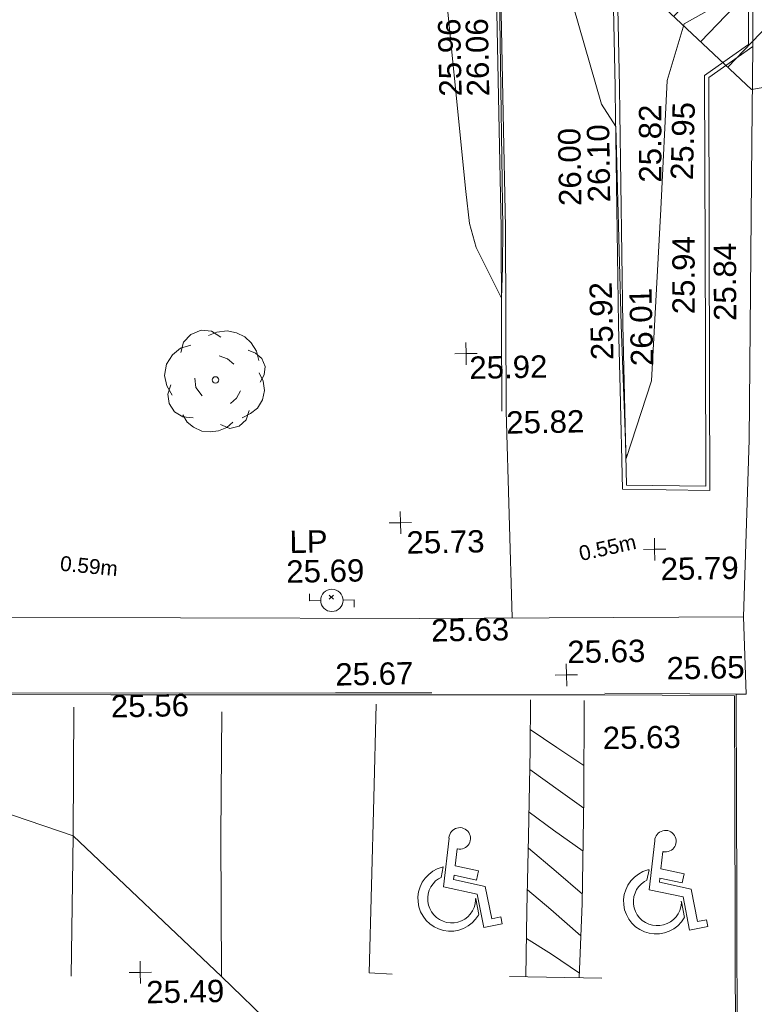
# Model space of a CAD drawing. Header units: millimetres. Extents: x -287732 to 520720, y -88450 to 287754.
# Tile 177 of 256: x -153004 to -140667, y 191141 to 207677. Entities that reach past the tile are written whole.
import ezdxf

# ---------------------------------------------------------------- set-up
doc = ezdxf.new("R2010")
doc.units = ezdxf.units.MM
doc.linetypes.add('IMPORT-UG_ELEC_QLB2 _2_', pattern=[2500, 1500, -300.0000000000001, 0, -50, 150, -300.0000000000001, 0, -200])
doc.linetypes.add('IMPORT-UG_ELEC_STREET LIGHTING_QLB2 _2_', pattern=[2700, 1500, -300.0000000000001, 0, -250, 150, -300.0000000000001, 0, -200])
for name, color, linetype, lineweight, true_color in [('00_TOPO_FOOTPATH', 7, 'Continuous', 9, 0xa50000), ('00_TOPO_FURN_LAMP_POST', 7, 'Continuous', 9, 0x666666), ('00_TOPO_KERB_BOTTOM', 1, 'Continuous', 9, 0xff0000), ('00_TOPO_KERB_TOP', 7, 'Continuous', 9, 0xa500a5), ('00_TOPO_LEVEL_SPOT', 7, 'Continuous', 9, 0x666666), ('00_TOPO_ROAD_MARKING_WHITE_CONTINUOUS', 7, 'Continuous', 9, 0x999999), ('00_TOPO_TREE', 7, 'Continuous', 9, 0x666666), ('00_UAV_FOOTPATH', 7, 'Continuous', 9, 0xa50000), ('00_UAV_KERB_BOTTOM', 1, 'Continuous', 9, 0xff0000), ('00_UAV_KERB_TOP', 7, 'Continuous', 9, 0xa500a5), ('00_UAV_LEVEL_SPOT', 7, 'Continuous', 9, 0x666666), ('01_DTM_CONTOUR_MNR', 7, 'Continuous', 9, 0xa5a552), ('12333-PUM-2D-U-0001-C01 - Rev2_REVIT IMPORT_dwg', 7, 'Continuous', 9, 0x767676), ('PUM-ELECTRIC-QLB2', 1, 'IMPORT-UG_ELEC_QLB2 _2_', 9, 0xff0000), ('PUM-UNABLE TO SURVEY', 190, 'Continuous', 9, 0x7f00ff)]:
    doc.layers.add(name, color=color, linetype=linetype, lineweight=lineweight, true_color=true_color)
for name, color, linetype, lineweight in [('00_TOPO_HANDICAP', 7, 'Continuous', 9), ('00_TOPO_SURFACE', 7, 'Continuous', 9), ('00_UAV_SURFACE', 7, 'Continuous', 9), ('GEN-TEXT', 7, 'Continuous', 9)]:
    doc.layers.add(name, color=color, linetype=linetype, lineweight=lineweight)
doc.styles.add('Arial_1', font='arial.ttf', dxfattribs={"height": 250})
doc.styles.add('Swis721 Lt BT_2', font='swissl.ttf', dxfattribs={"height": 375})

# ---------------------------------------------------------------- blocks, each defined once
blk = doc.blocks.new('12333-PUM-2D-U-0001-C01 - Rev2_REVIT IMPORT_dwg_MSL_Lamp_Post_SYM-2077199-Site Location Plan Proposed')
at = {"layer": '00_TOPO_FURN_LAMP_POST', "color": 254, "true_color": 0xcccccc, "flags": 128}
for points in [[(-500.1060478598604, 0), (-1000.212095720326, 0), (-1000.212095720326, 316.7338303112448)], [(500.1060478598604, 0), (1000.21209571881, 0), (1000.21209571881, -316.7338303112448)]]:
    blk.add_lwpolyline(points, dxfattribs=at)
at = {"layer": '00_TOPO_FURN_LAMP_POST', "color": 254, "true_color": 0xcccccc}
blk.add_circle((0, 0), 500.1060478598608, dxfattribs=at)
blk = doc.blocks.new('12333-PUM-2D-U-0001-C01 - Rev2_REVIT IMPORT_dwg_MM-2077200-Site Location Plan Proposed')
at = {"layer": '00_TOPO_LEVEL_SPOT', "color": 254, "true_color": 0xcccccc, "flags": 128}
for points in [[(500.0000000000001, 0), (0, 0), (0, 500.0000000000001)], [(0, -500.0000000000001), (0, 0), (-500.0000000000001, 0)]]:
    blk.add_lwpolyline(points, dxfattribs=at)
blk = doc.blocks.new('12333-PUM-2D-U-0001-C01 - Rev2_REVIT IMPORT_dwg_CONIFEROUS_TREE_1-2077203-Site Location Plan Proposed')
at = {"layer": '00_TOPO_TREE', "color": 254, "true_color": 0xcccccc, "flags": 128}
for points in [[(-1889.403682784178, 1545.875740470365), (-1717.639711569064, 2118.422311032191), (-1316.857112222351, 2519.204910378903), (-744.3105416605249, 2748.223538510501), (-171.763971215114, 2690.968881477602), (343.5279423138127, 2347.440939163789)], [(-343.5279423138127, 2461.950253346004), (114.5093140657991, 2633.714224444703), (687.0558846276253, 2690.968881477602), (1202.347798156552, 2576.459567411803), (1660.385054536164, 2347.440939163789), (2003.912996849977, 2003.912996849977), (2290.18628213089, 1545.875740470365), (2404.695596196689, 1030.583826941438)], [(-2404.695596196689, -801.5651986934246), (-2690.968881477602, -286.2732852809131), (-2805.478195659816, 286.2732852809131), (-2690.968881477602, 916.0745128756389), (-2347.440939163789, 1431.36642628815), (-1889.403682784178, 1774.894368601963), (-1316.857112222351, 1946.658339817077)], [(229.0186282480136, 1316.857112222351), (687.0558846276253, 1145.093141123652), (1030.583826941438, 858.8198558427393)], [(1832.149025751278, 1603.130397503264), (2232.93162509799, 1431.36642628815), (2576.459567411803, 1145.093141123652), (2748.223538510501, 687.0558846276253), (2690.968881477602, 229.0186282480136), (2461.950253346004, -171.763971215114)], [(-744.3105416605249, -858.8198558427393), (-1087.838483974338, -400.7825993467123), (-1145.093141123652, 114.5093140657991)], [(2404.695596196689, 343.5279423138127), (2633.714224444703, -114.5093140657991), (2690.968881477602, -629.8012275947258), (2576.459567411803, -1145.093141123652), (2290.18628213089, -1603.130397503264), (1889.403682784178, -1889.403682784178), (1431.36642628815, -2118.422311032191)], [(-1259.602455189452, -2061.167653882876), (-1832.149025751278, -2003.912996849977), (-2290.18628213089, -1717.639711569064), (-2576.459567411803, -1259.602455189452), (-2633.714224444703, -744.3105416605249), (-2461.950253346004, -229.0186282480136)], [(1374.111769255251, -629.8012275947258), (1145.093141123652, -1030.583826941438), (801.5651986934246, -1316.857112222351)], [(916.0745128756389, -2347.440939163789), (572.5465705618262, -2633.714224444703), (114.5093140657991, -2805.478195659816), (-343.5279423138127, -2862.732852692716), (-801.5651986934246, -2805.478195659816), (-1259.602455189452, -2576.459567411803), (-1603.130397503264, -2290.18628213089), (-1832.149025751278, -1889.403682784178)], [(1832.149025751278, -1717.639711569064), (1660.385054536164, -2232.93162509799), (1259.602455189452, -2576.459567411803), (744.3105416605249, -2690.968881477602), (229.0186282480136, -2461.950253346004)]]:
    blk.add_lwpolyline(points, dxfattribs=at)
at = {"layer": '00_TOPO_TREE', "color": 254, "true_color": 0xcccccc}
blk.add_circle((0, 0), 176.6246020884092, dxfattribs=at)
blk = doc.blocks.new('12333-PUM-2D-U-0001-C01 - Rev2_REVIT IMPORT_dwg_NN_DISABLED_1-2077213-Site Location Plan Proposed')
at = {"layer": '00_TOPO_HANDICAP', "color": 253, "true_color": 0xaaaaaa, "flags": 128}
for points in [[(792.900669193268, 2280.610141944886), (791.7071703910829, 2292.07751121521), (793.8081731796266, 2332.120596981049), (801.0244637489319, 2372.831781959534), (815.4072651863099, 2410.199520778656), (834.6163260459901, 2445.752122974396), (859.749849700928, 2478.102067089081), (889.2795283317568, 2504.909103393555), (923.3511180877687, 2527.414707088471), (959.3303727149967, 2544.664522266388), (998.4665040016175, 2556.514413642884), (1039.2262383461, 2560.624703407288), (1079.412596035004, 2559.765463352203), (1118.738746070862, 2551.450682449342), (1157.491520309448, 2538.16637172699), (1192.898365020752, 2517.715835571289), (1224.006547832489, 2492.725584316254), (1252.055346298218, 2463.052631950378), (1274.706992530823, 2430.225001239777), (1291.813247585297, 2393.001502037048), (1302.421377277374, 2354.008642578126), (1307.916702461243, 2314.347399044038), (1305.669944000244, 2273.062837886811), (1298.599409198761, 2233.593128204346), (1284.216607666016, 2196.225389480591), (1265.0078332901, 2160.675271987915), (1239.874310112, 2128.325325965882), (1210.342148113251, 2101.518576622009), (1176.273041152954, 2079.012685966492), (1140.291016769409, 2061.760674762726), (1101.157368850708, 2049.910496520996), (1060.397634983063, 2045.80020685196), (1020.211563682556, 2046.661929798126), (1012.880205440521, 2047.507810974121), (1006.596107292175, 1634.045719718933), (1571.880964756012, 1568.824091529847), (1546.079030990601, 1345.195162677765), (1001.914062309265, 1407.980013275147), (1000.24232711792, 1306.200863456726), (1771.761510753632, 1217.184261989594), (1999.075649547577, 459.5242324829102), (2211.618631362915, 523.1246404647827), (2262.459996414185, 363.6714551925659), (1833.36162776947, 234.4119656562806), (1599.502904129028, 1011.711552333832), (773.3163873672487, 1107.035580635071), (793.1872142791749, 2283.093666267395)], [(1682.266412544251, 528.8078632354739), (1572.075039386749, 894.0196480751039), (1567.742828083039, 905.9329998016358), (1573.604313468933, 863.6290800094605), (1570.739078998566, 773.317301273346), (1552.962766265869, 684.7259380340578), (1521.665662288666, 598.9553887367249), (1477.418087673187, 520.9705080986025), (1422.563350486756, 449.2476672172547), (1356.286735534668, 387.6532275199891), (1281.217809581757, 337.1446035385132), (1198.744377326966, 298.8224844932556), (1111.633737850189, 274.8816493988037), (1022.228912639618, 263.7959882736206), (931.9171335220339, 266.6612226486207), (843.3257698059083, 284.4375349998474), (758.7969836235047, 315.5913665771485), (679.4270675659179, 358.7404522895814), (607.8450151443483, 414.837237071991), (546.2530592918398, 481.1135657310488), (495.7444362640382, 556.1824921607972), (458.6640780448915, 638.5126520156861), (433.3382083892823, 724.5248012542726), (422.3930502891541, 815.1691925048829), (425.2607680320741, 905.4806843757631), (443.0345973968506, 994.0723344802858), (474.1911988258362, 1078.603317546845), (518.5820462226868, 1157.829962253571), (573.4367834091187, 1229.552803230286), (639.5701260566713, 1289.905480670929), (694.1389988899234, 1326.411494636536), (723.668022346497, 1582.343622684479), (693.8022819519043, 1574.457298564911), (583.3735445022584, 1522.995261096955), (481.0201821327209, 1454.233631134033), (392.0010418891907, 1370.084751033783), (315.4994992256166, 1274.420238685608), (256.4850852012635, 1166.666716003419), (214.2946676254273, 1051.938898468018), (190.3077412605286, 931.3308815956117), (186.3425008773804, 809.673605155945), (201.1544143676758, 687.1081438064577), (234.2233352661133, 569.9884924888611), (286.78634557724, 458.1744332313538), (354.4472895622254, 357.2088755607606), (438.452609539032, 266.9454902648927), (534.2603947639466, 191.6857097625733), (641.8709315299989, 131.4320169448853), (756.7417348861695, 90.4808767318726), (877.3497522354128, 66.49395036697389), (999.0070287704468, 62.52871046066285), (1121.429504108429, 76.10134553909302), (1238.692141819, 110.4095443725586), (1350.362928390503, 161.7307938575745), (1451.472045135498, 230.6359834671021), (1541.591871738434, 313.3970569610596), (1616.994925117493, 410.446604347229), (1677.107828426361, 516.815092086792), (1681.168209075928, 530.1953811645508)]]:
    blk.add_lwpolyline(points, close=True, dxfattribs=at)
blk = doc.blocks.new('12333-PUM-2D-U-0001-C01 - Rev2_REVIT IMPORT_dwg_UAV-2077255-Site Location Plan Proposed')
at = {"layer": '00_UAV_LEVEL_SPOT', "color": 254, "true_color": 0xcccccc, "flags": 128}
for points in [[(500.0000000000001, 0), (0, 0), (0, 500.0000000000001)], [(0, -500.0000000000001), (0, 0), (-500.0000000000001, 0)]]:
    blk.add_lwpolyline(points, dxfattribs=at)
blk = doc.blocks.new('12333-PUM-2D-U-0001-C01 - Rev2_REVIT IMPORT_dwg_MGS62954_T2_Galway_ITM_3d_Rev1-2077680-Site Location Plan Proposed')
at = {"layer": '00_TOPO_FOOTPATH', "color": 254, "true_color": 0xcccccc, "flags": 128}
blk.add_lwpolyline([(533764730, 725758470.0000002), (533764580.0000001, 725755500), (533759142.1877318, 725755567.0946789), (533751107.8152695, 725755729.3371842), (533743210.3269249, 725755900.9581778), (533740381.3112096, 725755911.4148216), (533734489.6217284, 725756003.3884572), (533729644.0751401, 725756122.3282447), (533726828.877515, 725756144.7128291), (533724402.1945561, 725756240.7712748), (533721872.7716848, 725756285.3876133), (533717245.464671, 725756337.9962375), (533714251.1723824, 725756376.1216483), (533713059.4546043, 725756368.026329), (533713173.3652046, 725761982.3388562), (533713228.4107887, 725765667.3133587)], dxfattribs=at)
at = {"layer": '00_TOPO_KERB_BOTTOM', "color": 254, "true_color": 0xcccccc, "flags": 128}
for points in [[(533759326.1454465, 725754280.3810151), (533753933.3314697, 725754374.0282733), (533745823.9530134, 725754527.3469971)], [(533764316.9330837, 725748076.0882626), (533764385.0065314, 725752423.502402), (533764409.2024342, 725754175.7946571), (533763195.079176, 725754205.2826306), (533762231.3472824, 725754228.689233)]]:
    blk.add_lwpolyline(points, dxfattribs=at)
at = {"layer": '00_TOPO_KERB_TOP', "color": 254, "true_color": 0xcccccc, "flags": 128}
for points in [[(533759326.6820492, 725754311.2820634), (533758195.0626097, 725754330.932854), (533757710.9040484, 725754339.3403611), (533753933.8918762, 725754404.9289083), (533745824.519379, 725754558.2475194)], [(533764344.1392328, 725748075.5988945), (533764386.7258829, 725750795.3348715), (533764412.2140666, 725752423.1015465), (533764436.7820922, 725754202.3433179), (533763660.2931744, 725754221.2022634), (533762232.0079609, 725754255.8916873)]]:
    blk.add_lwpolyline(points, dxfattribs=at)
at = {"layer": '00_TOPO_ROAD_MARKING_WHITE_CONTINUOUS', "color": 254, "true_color": 0xcccccc}
blk.add_line((533760550.0000001, 725749530.0000001), (533762100.0000001, 725749470.0000001), dxfattribs=at)
at = {"layer": '00_TOPO_ROAD_MARKING_WHITE_CONTINUOUS', "color": 254, "true_color": 0xcccccc, "flags": 128}
for points in [[(533753190.0000004, 725749660.0000001), (533753261.9172717, 725752017.6116905), (533753313.1790647, 725754179.7858483)], [(533758580.0000001, 725749600.0000004), (533758190.0000002, 725749630.0000002), (533758320.0000002, 725752560.0000002), (533758390.0000001, 725754140.0000001)], [(533760819.2104527, 725749519.5789503), (533760860.0000001, 725750630), (533760910.0000001, 725751880), (533760960.0000001, 725753330.0000002), (533760980, 725754170)], [(533761719.4097074, 725749484.7325276), (533761790.0000001, 725750730.0000001), (533761850.0000001, 725752520.0000001), (533761880.0000001, 725754140)], [(533755794.6276674, 725754054.1128693), (533755740, 725751970), (533755710, 725749610.0000001)], [(533760968.1019912, 725753670.2836255), (533761410.0000004, 725753360.0000004), (533761859.8080141, 725753049.6327463)], [(533760948.6223299, 725753000.0475628), (533761460.0000001, 725752620), (533761843.6384412, 725752330.2134919)], [(533760923.8004841, 725752280.2140324), (533761330.0000002, 725751970.0000002), (533761819.4752991, 725751609.3464159)], [(533760901.9968016, 725751679.9200326), (533761360.0000004, 725751280.0000005), (533761795.3571026, 725750889.8202177)], [(533760873.9936026, 725750979.8400649), (533761260.0000001, 725750640), (533761759.4231284, 725750190.6002871)], [(533760842.7585918, 725750160.6340936), (533761260.0000002, 725749890.0000002), (533761723.7287323, 725749560.9234709)]]:
    blk.add_lwpolyline(points, dxfattribs=at)
at = {"layer": '00_TOPO_SURFACE', "color": 254, "true_color": 0xcccccc}
for p, q in [((533760699.6043171, 725755547.8784281), (533760655.1805157, 725759023.2298717)), ((533759326.1454465, 725754280.3810151), (533762231.3472824, 725754228.6892327))]:
    blk.add_line(p, q, dxfattribs=at)
at = {"layer": '00_UAV_FOOTPATH', "color": 254, "true_color": 0xcccccc, "flags": 128}
blk.add_lwpolyline([(533764730, 725758470.0000002), (533764861.9897262, 725763468.2575678), (533764904.3429999, 725765072.1140001)], dxfattribs=at)
at = {"layer": '00_UAV_KERB_BOTTOM', "color": 254, "true_color": 0xcccccc, "flags": 128}
for points in [[(533760655.1805156, 725759023.2298717), (533760698.3655, 725762107.3640001), (533760693.3912613, 725764019.9894167), (533760682.343, 725768268.1140001)], [(533762569.3429999, 725768412.114), (533762583.343, 725764437.114), (533762583.0974798, 725764355.2534739), (533762571.3429999, 725760436.114), (533762577.6048587, 725759355.9433755), (533762587.3430001, 725757676.1140001), (533764056.3429999, 725757631.1140002), (533764083.5476069, 725759480.4938275), (533764157.0894949, 725764479.9002177), (533764158.3430002, 725764565.1140001), (533764904.3429999, 725765072.1140001), (533765006.2776352, 725770070.2260759)]]:
    blk.add_lwpolyline(points, dxfattribs=at)
at = {"layer": '00_UAV_KERB_TOP', "color": 254, "true_color": 0xcccccc, "flags": 128}
for points in [[(533760585.1873769, 725759024.2099367), (533760628.3642254, 725762107.7630347), (533760623.3884773, 725764020.968866), (533760612.342984, 725768268.029119)], [(533762639.3427548, 725768412.3068868), (533762653.3433697, 725764437.1322968), (533762652.0248283, 725763997.5086352), (533762641.3436085, 725760436.2119238), (533762649.6797082, 725758998.2347527), (533762656.95055, 725757744.0145419), (533763987.3966869, 725757703.2588742), (533764022.9000053, 725760116.7883725), (533764088.8860471, 725764602.5453829), (533764513.003303, 725764890.785931), (533764835.0947352, 725765109.6872123), (533764937.0293706, 725770107.7992884)]]:
    blk.add_lwpolyline(points, dxfattribs=at)
at = {"layer": '00_UAV_SURFACE', "color": 254, "true_color": 0xcccccc, "flags": 128}
blk.add_lwpolyline([(533764580.0000001, 725755500), (533764602.3429999, 725754200.1140001), (533764436.7820922, 725754202.3433179)], dxfattribs=at)
at = {"layer": '01_DTM_CONTOUR_MNR', "color": 254, "true_color": 0xcccccc, "flags": 128}
for points in [[(533756575.4035985, 725748745.3881631), (533755710.0000001, 725749610), (533753260.0000001, 725752020.0000001), (533751506.86541, 725752649.4322666)], [(533764375.462963, 725765806.8055557), (533763757.916496, 725765472.578035), (533763455.1413381, 725764529.4601487), (533763311.9702402, 725762367.8594481), (533763108.1105945, 725759489.9088677), (533762660.0000001, 725758190.0000002), (533762616.370968, 725760440.0000002), (533762580.0000001, 725763770), (533762346.0482285, 725764150.0491341), (533761899.6898998, 725765811.3619391)], [(533760667.8571429, 725766774.0000001), (533760654.4822485, 725762110), (533760636.4901777, 725761441.5117103), (533760610.0000001, 725760920), (533760202.2546911, 725761781.4138309), (533760099.4102677, 725762184.764917), (533760046.0660663, 725762723.1306306), (533759718.2335471, 725766695.0913562)]]:
    blk.add_lwpolyline(points, dxfattribs=at)
for name, p, xscale, yscale, zscale in [('12333-PUM-2D-U-0001-C01 - Rev2_REVIT IMPORT_dwg_CONIFEROUS_TREE_1-2077203-Site Location Plan Proposed', (533755785.5963514, 725759631.3589495), 0.3048, 0.3048, 0.3048), ('12333-PUM-2D-U-0001-C01 - Rev2_REVIT IMPORT_dwg_UAV-2077255-Site Location Plan Proposed', (533760000.0000001, 725760000), 0.375, 0.375, 0.375), ('12333-PUM-2D-U-0001-C01 - Rev2_REVIT IMPORT_dwg_MM-2077200-Site Location Plan Proposed', (533758850, 725757180.0000002), 0.375, 0.375, 0.375), ('12333-PUM-2D-U-0001-C01 - Rev2_REVIT IMPORT_dwg_MM-2077200-Site Location Plan Proposed', (533763110, 725756660.0000001), 0.375, 0.375, 0.375), ('12333-PUM-2D-U-0001-C01 - Rev2_REVIT IMPORT_dwg_MSL_Lamp_Post_SYM-2077199-Site Location Plan Proposed', (533757675.0960212, 725755895.5988454), 0.375, 0.375, 0.375), ('12333-PUM-2D-U-0001-C01 - Rev2_REVIT IMPORT_dwg_MM-2077200-Site Location Plan Proposed', (533761592.8241997, 725754576.1672966), 0.375, 0.375, 0.375), ('12333-PUM-2D-U-0001-C01 - Rev2_REVIT IMPORT_dwg_MM-2077200-Site Location Plan Proposed', (533754348.1949337, 725749705.7777057), 0.375, 0.375, 0.375)]:
    blk.add_blockref(name, p, dxfattribs=dict(xscale=xscale, yscale=yscale, zscale=zscale))
at = {"xscale": 0.6999999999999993, "yscale": 0.6999999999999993, "zscale": 0.6999999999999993, "rotation": 353.4342492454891}
for p in [(533758838.3065251, 725750343.9361949), (533762292.2478625, 725750236.8413924)]:
    blk.add_blockref('12333-PUM-2D-U-0001-C01 - Rev2_REVIT IMPORT_dwg_NN_DISABLED_1-2077213-Site Location Plan Proposed', p, dxfattribs=at)
at = {"layer": '00_TOPO_FOOTPATH', "color": 251, "true_color": 0x666666, "insert": (533759332.5601501, 725755548.7410014), "char_height": 375, "width": 1495.902363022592, "attachment_point": 1, "line_spacing_factor": 1.005061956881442, "style": 'Swis721 Lt BT_2'}
blk.add_mtext('25.63', dxfattribs=at)
at = {"layer": '00_TOPO_FURN_LAMP_POST', "char_height": 375, "attachment_point": 1, "line_spacing_factor": 1.005061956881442, "style": 'Swis721 Lt BT_2'}
for s, insert, width in [('LP', (533756979.9991289, 725757077.1107875), 707.5855621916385), ('25.69', (533756917.7165442, 725756579.1619444), 1495.902363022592)]:
    blk.add_mtext(s, dxfattribs=dict(at, insert=insert, width=width))
at = {"layer": '00_TOPO_KERB_BOTTOM', "color": 251, "true_color": 0x666666, "char_height": 375, "width": 1495.902363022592, "attachment_point": 1, "line_spacing_factor": 1.005061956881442, "style": 'Swis721 Lt BT_2'}
for s, insert in [('25.65', (533763274.9263968, 725754844.0644972)), ('25.56', (533753933.3000001, 725754369.229608))]:
    blk.add_mtext(s, dxfattribs=dict(at, insert=insert))
at = {"layer": '00_TOPO_KERB_TOP', "color": 251, "true_color": 0x666666, "insert": (533757710.9, 725754837.6925017), "char_height": 375, "width": 1495.902363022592, "attachment_point": 1, "line_spacing_factor": 1.005061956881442, "style": 'Swis721 Lt BT_2'}
blk.add_mtext('25.67', dxfattribs=at)
at = {"layer": '00_TOPO_LEVEL_SPOT', "char_height": 375, "width": 1495.902363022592, "attachment_point": 1, "line_spacing_factor": 1.005061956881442, "style": 'Swis721 Lt BT_2'}
for s, insert in [('25.73', (533758945.0808527, 725757032.6102246)), ('25.79', (533763205.0808527, 725756512.6102246)), ('25.63', (533761613.3768479, 725755146.803803)), ('25.49', (533754443.2808529, 725749558.4102246))]:
    blk.add_mtext(s, dxfattribs=dict(at, insert=insert))
at = {"layer": '00_TOPO_SURFACE', "color": 251, "true_color": 0x666666, "char_height": 375, "width": 1495.902363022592, "attachment_point": 1, "line_spacing_factor": 1.005061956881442, "style": 'Swis721 Lt BT_2'}
for s, insert in [('25.82', (533760655.2000001, 725759018.4296081)), ('25.63', (533762183.4038912, 725753692.0827523))]:
    blk.add_mtext(s, dxfattribs=dict(at, insert=insert))
at = {"layer": '00_UAV_KERB_BOTTOM', "color": 251, "true_color": 0x666666, "char_height": 375, "width": 1495.902363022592, "attachment_point": 1, "line_spacing_factor": 1.005061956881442, "style": 'Swis721 Lt BT_2'}
for s, insert, rotation in [('25.96', (533759628.2734164, 725764320.4154063), 90.14901100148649), ('25.82', (533762956.726271, 725762819.5746167), 89.15723275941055), ('26.00', (533761605.9848943, 725762448.7160563), 89.8281561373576), ('25.84', (533764172.0933524, 725760475.5009668), 89.15723276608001), ('25.92', (533762100.042559, 725759850.6248245), 90.33214573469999)]:
    blk.add_mtext(s, dxfattribs=dict(at, insert=insert, rotation=rotation))
at = {"layer": '00_UAV_KERB_TOP', "color": 251, "true_color": 0x666666, "char_height": 375, "width": 1495.902363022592, "attachment_point": 1, "line_spacing_factor": 1.005061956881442, "style": 'Swis721 Lt BT_2'}
for s, insert, rotation in [('26.06', (533760092.5549124, 725764315.3785225), 90.1490110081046), ('25.95', (533763484.6326697, 725762860.0974009), 87.42754752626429), ('26.10', (533762091.5863889, 725762501.5034722), 89.82815613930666), ('25.94', (533763478.0355638, 725760599.7931762), 89.15723276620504), ('26.01', (533762766.5835146, 725759737.3266201), 90.33214572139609)]:
    blk.add_mtext(s, dxfattribs=dict(at, insert=insert, rotation=rotation))
at = {"layer": '00_UAV_LEVEL_SPOT', "insert": (533760051.8765643, 725759949.1441548), "char_height": 375, "width": 1495.902363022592, "attachment_point": 1, "line_spacing_factor": 1.005061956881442, "style": 'Swis721 Lt BT_2'}
blk.add_mtext('25.92', dxfattribs=at)
blk = doc.blocks.new('12333-PUM-2D-U-0001-C01 - Rev2_REVIT IMPORT_dwg-1620468-Site Location Plan Proposed')
at = {"layer": 'PUM-UNABLE TO SURVEY', "true_color": 0xffffd4}
h = blk.add_hatch(dxfattribs=at)
h.set_pattern_fill('FP_12', style=0, pattern_type=2)
h.set_pattern_definition([(45, (-533641079.65, -725615854.3560001), (-441.9417382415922, 441.9417382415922), [])])
h.paths.add_polyline_path([(140970.3501529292, 120250.643821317), (146061.3501528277, 120366.6438213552), (148091.0699788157, 121467.5355084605), (149767.1471665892, 121400.7882925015), (149826.3501529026, 121708.6438212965), (151731.350152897, 121403.8438213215), (151716.9389013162, 121323.1408124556), (153551.3057733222, 121250.0899514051), (153560.1501529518, 121480.0438212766), (155503.2501529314, 121480.0438212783), (155503.2501529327, 121172.3567455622), (157605.3501529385, 121088.6438213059), (157065.3501529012, 144482.6438213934), (175086.350152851, 144480.6438212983), (176746.3501528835, 146023.6438213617), (172843.7316528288, 147528.9658213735), (173338.6739911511, 175796.3692980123), (140026.0186528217, 176401.9833213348), (140028.2829734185, 176531.7061614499), (138356.741365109, 176568.5343297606), (138112.5926718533, 163525.9954559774), (137857.9316529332, 148319.2853214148), (137827.9418640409, 148319.8087951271), (137797.2156320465, 146678.3983150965), (130049.3501528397, 146808.6438212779), (127301.3501529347, 145010.6438213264), (126845.3501529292, 124909.6438213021), (140019.3501529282, 124510.6438213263), (140924.4375823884, 120456.3089638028)])
h.paths.add_polyline_path([(142549.2501529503, 122013.4438213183), (141939.6501528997, 128109.4438213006), (145140.0501528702, 128414.243821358), (145711.5501528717, 122318.2438213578), (143523.3984174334, 122107.3376299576)])
h.paths.add_polyline_path([(156227.1501528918, 122394.4438213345), (156227.1501528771, 122799.1296352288), (149501.6245217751, 123012.8231277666), (149504.2240842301, 123174.8324217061), (149445.3501529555, 122546.8438213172), (148264.2501528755, 122623.0438212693), (148378.550152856, 123842.2438212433), (149559.6501529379, 123766.0438213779), (149517.1038931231, 123312.2170499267), (152873.8338432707, 123055.7519301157), (156227.1501528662, 123099.0105069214), (156227.1501528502, 123537.4438213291), (157370.1501528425, 123537.4438212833), (157370.1501528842, 122394.4438212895), (156679.7991877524, 122394.4438213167)])
h.paths.add_polyline_path([(135386.4501529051, 126509.2438213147), (129290.4501528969, 126661.6438213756), (129366.6501529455, 129404.8438212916), (135462.6501529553, 129252.4438213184)])
h.paths.add_polyline_path([(133748.1501529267, 131005.0438212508), (130700.1501528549, 131309.8438213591), (131385.9501529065, 137405.8438213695), (134395.8501528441, 137101.0438213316), (133774.8328444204, 131256.1750353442)])
h.paths.add_polyline_path([(123791.3501529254, 148495.6438213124), (125962.8758490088, 148831.2361022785), (126057.907814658, 154829.4881495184), (124252.3501529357, 176312.6438213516), (119637.3501528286, 179332.6438213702), (91445.35015290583, 180677.6438213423), (91482.35015291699, 179887.643821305), (123767.2119867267, 148519.0968936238)])
h.paths.add_polyline_path([(195364.0617147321, 187389.5906704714), (138295.3501528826, 199555.6438213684), (100054.3501528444, 198088.6438213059), (99954.35015286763, 197228.6438213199), (107251.4784825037, 197782.5141120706), (122069.3501528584, 198129.6438213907), (132241.3501528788, 197737.6438212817), (136290.3501528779, 198486.6438213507), (136971.651110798, 197569.6615461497), (136433.5006318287, 189862.6526837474), (173568.1456173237, 188304.2714601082), (173574.3584918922, 188602.3933637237), (183059.4321529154, 188452.4238212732), (183056.4645273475, 188282.4086663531), (185602.4321528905, 188263.4238213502), (185594.3357990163, 187799.5840185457), (194908.7873000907, 187408.6965781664)])
at = {"layer": 'GEN-TEXT', "color": 253, "true_color": 0xaaaaaa}
for p, q in [((116551.2179946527, 140059.9757665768), (116621.9286727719, 140130.686444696)), ((116621.9286727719, 140059.9757665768), (116551.2179946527, 140130.686444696))]:
    blk.add_line(p, q, dxfattribs=at)
at = {"layer": 'PUM-UNABLE TO SURVEY', "color": 7, "true_color": 0xffffd4, "flags": 128}
blk.add_lwpolyline([(125962.8758490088, 148831.2361022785), (123791.3501529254, 148495.6438213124), (91482.35015291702, 179887.643821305)], dxfattribs=at)
blk.add_blockref('12333-PUM-2D-U-0001-C01 - Rev2_REVIT IMPORT_dwg_MGS62954_T2_Galway_ITM_3d_Rev1-2077680-Site Location Plan Proposed', (-533641079.6498471, -725615854.3561786))
at = {"layer": 'PUM-ELECTRIC-QLB2', "char_height": 250, "width": 1160.025439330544, "attachment_point": 2, "line_spacing_factor": 0.9417779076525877, "style": 'Arial_1'}
for s, insert, rotation in [('0.55m', (121214.3338372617, 140969.5151448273), 11.45778992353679), ('0.59m', (112541.7799830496, 140813.6089023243), 353.3252550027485)]:
    blk.add_mtext(s, dxfattribs=dict(at, insert=insert, rotation=rotation))

msp = doc.modelspace()

# ---------------------------------------------------------------- block references
at = {"layer": '12333-PUM-2D-U-0001-C01 - Rev2_REVIT IMPORT_dwg', "color": 254, "linetype": 'IMPORT-UG_ELEC_STREET LIGHTING_QLB2 _2_', "true_color": 0xffd4d4, "rotation": 0.9999999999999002}
msp.add_blockref('12333-PUM-2D-U-0001-C01 - Rev2_REVIT IMPORT_dwg-1620468-Site Location Plan Proposed', (-261895.0770586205, 55869.5817132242), dxfattribs=at)

doc.saveas('drawing.dxf')
